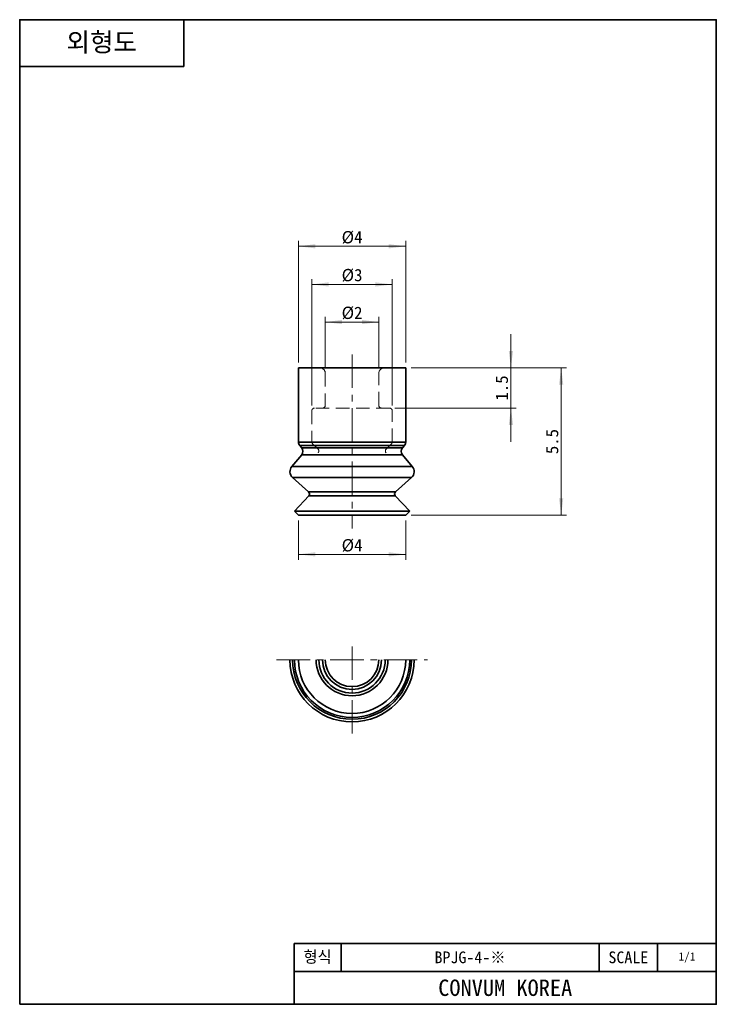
# Model space of a CAD drawing. Header units: millimetres. Extents: x 0 to 26, y 0 to 36.8.
import ezdxf

# ---------------------------------------------------------------- set-up
doc = ezdxf.new("R2010")
doc.units = ezdxf.units.MM
doc.linetypes.add('CENTERX1', pattern=[2, 1.25, -0.25, 0.25, -0.25])
doc.linetypes.add('HIDDENX1', pattern=[0.75, 0.5, -0.25])
doc.layers.get('0').update_dxf_attribs({"lineweight": 0})
for name, color, linetype, lineweight in [('Dimension Layer', 3, 'Continuous', 18), ('외형선', 7, 'Continuous', 35), ('점선1', 3, 'HIDDENX1', 15), ('중심선1', 1, 'CENTERX1', 15)]:
    doc.layers.add(name, color=color, linetype=linetype, lineweight=lineweight)
doc.dimstyles.new('ISO-25', dxfattribs={"dimscale": 0.2, "dimtxt": 2.3, "dimasz": 3.15, "dimexe": 1, "dimexo": 1, "dimgap": 0.5, "dimtad": 1, "dimdsep": 46, "dimtxsty": 'Standard', "dimblk": '_CAXARROW', "dimcen": 2.5, "dimdle": 6.3, "dimclrd": 1, "dimclre": 1, "dimclrt": 2, "dimadec": 3, "dimazin": 2, "dimtfac": 0.8, "dimtdec": 8, "dimtmove": 0, "dimatfit": 3, "dimfxl": 0, "dimarcsym": 0})

# ---------------------------------------------------------------- blocks, each defined once
blk = doc.blocks.new('*X3')
at = {"layer": 'Dimension Layer', "linetype": 'Continuous'}
for points in [[(20.201, 23.754), (20.28, 23.124), (20.122, 23.124)], [(20.201, 18.254), (20.28, 18.884), (20.122, 18.884)]]:
    blk.add_hatch(color=1, dxfattribs=at).paths.add_polyline_path(points, flags=0)
at = {"layer": 'Dimension Layer', "color": 1, "linetype": 'Continuous'}
for p, q in [((14.599, 23.754), (20.401, 23.754)), ((20.201, 23.754), (20.201, 18.254)), ((14.599, 18.254), (20.401, 18.254))]:
    blk.add_line(p, q, dxfattribs=at)
at = {"layer": 'Dimension Layer', "color": 2, "insert": (19.866, 21.004), "char_height": 0.46, "width": 1.62156, "attachment_point": 5, "rotation": 90}
blk.add_mtext('5.5', dxfattribs=at)
blk = doc.blocks.new('_CAXARROW')
blk.add_hatch(color=0).paths.add_polyline_path([(0, 0), (-1, 0.125), (-1, -0.125)], flags=0)
blk = doc.blocks.new('*X4')
at = {"layer": 'Dimension Layer', "linetype": 'Continuous'}
for points in [[(18.325, 23.754), (18.246, 24.384), (18.404, 24.384)], [(18.325, 22.254), (18.246, 21.624), (18.404, 21.624)]]:
    blk.add_hatch(color=1, dxfattribs=at).paths.add_polyline_path(points, flags=0)
at = {"layer": 'Dimension Layer', "color": 1, "linetype": 'Continuous'}
for p, q in [((18.325, 20.994), (18.325, 25.014)), ((14.599, 23.754), (18.525, 23.754)), ((13.999, 22.254), (18.525, 22.254))]:
    blk.add_line(p, q, dxfattribs=at)
at = {"layer": 'Dimension Layer', "color": 2, "insert": (17.989, 23.004), "char_height": 0.46, "width": 1.55893, "attachment_point": 5, "rotation": 90}
blk.add_mtext('1.5', dxfattribs=at)
blk = doc.blocks.new('*X5')
at = {"layer": 'Dimension Layer', "linetype": 'Continuous'}
for points in [[(10.399, 16.794), (11.029, 16.872), (11.029, 16.715)], [(14.399, 16.794), (13.769, 16.872), (13.769, 16.715)]]:
    blk.add_hatch(color=1, dxfattribs=at).paths.add_polyline_path(points, flags=0)
at = {"layer": 'Dimension Layer', "color": 1, "linetype": 'Continuous'}
for p, q in [((10.399, 18.054), (10.399, 16.594)), ((14.399, 18.054), (14.399, 16.594)), ((10.399, 16.794), (14.399, 16.794))]:
    blk.add_line(p, q, dxfattribs=at)
at = {"layer": 'Dimension Layer', "color": 2, "insert": (12.399, 17.124), "char_height": 0.46, "width": 1.26742, "attachment_point": 5}
blk.add_mtext('%%C4', dxfattribs=at)
blk = doc.blocks.new('*X6')
at = {"layer": 'Dimension Layer', "linetype": 'Continuous'}
for points in [[(11.399, 25.464), (12.029, 25.543), (12.029, 25.385)], [(13.399, 25.464), (12.769, 25.543), (12.769, 25.385)]]:
    blk.add_hatch(color=1, dxfattribs=at).paths.add_polyline_path(points, flags=0)
at = {"layer": 'Dimension Layer', "color": 1, "linetype": 'Continuous'}
for p, q in [((11.399, 23.754), (11.399, 25.664)), ((11.399, 25.464), (13.399, 25.464)), ((13.399, 23.754), (13.399, 25.664))]:
    blk.add_line(p, q, dxfattribs=at)
at = {"layer": 'Dimension Layer', "color": 2, "insert": (12.399, 25.799), "char_height": 0.46, "width": 1.24282, "attachment_point": 5}
blk.add_mtext('%%C2', dxfattribs=at)
blk = doc.blocks.new('*X7')
at = {"layer": 'Dimension Layer', "linetype": 'Continuous'}
for points in [[(10.899, 26.868), (11.529, 26.947), (11.529, 26.789)], [(13.899, 26.868), (13.269, 26.947), (13.269, 26.789)]]:
    blk.add_hatch(color=1, dxfattribs=at).paths.add_polyline_path(points, flags=0)
at = {"layer": 'Dimension Layer', "color": 1, "linetype": 'Continuous'}
for p, q in [((10.899, 22.354), (10.899, 27.068)), ((10.899, 26.868), (13.899, 26.868)), ((13.899, 22.354), (13.899, 27.068))]:
    blk.add_line(p, q, dxfattribs=at)
at = {"layer": 'Dimension Layer', "color": 2, "insert": (12.399, 27.207), "char_height": 0.46, "width": 1.22716, "attachment_point": 5}
blk.add_mtext('%%C3', dxfattribs=at)
blk = doc.blocks.new('*X8')
at = {"layer": 'Dimension Layer', "linetype": 'Continuous'}
for points in [[(10.399, 28.292), (11.029, 28.371), (11.029, 28.213)], [(14.399, 28.292), (13.769, 28.371), (13.769, 28.213)]]:
    blk.add_hatch(color=1, dxfattribs=at).paths.add_polyline_path(points, flags=0)
at = {"layer": 'Dimension Layer', "color": 1, "linetype": 'Continuous'}
for p, q in [((10.399, 23.954), (10.399, 28.492)), ((14.399, 23.954), (14.399, 28.492)), ((10.399, 28.292), (14.399, 28.292))]:
    blk.add_line(p, q, dxfattribs=at)
at = {"layer": 'Dimension Layer', "color": 2, "insert": (12.399, 28.622), "char_height": 0.46, "width": 1.26742, "attachment_point": 5}
blk.add_mtext('%%C4', dxfattribs=at)

msp = doc.modelspace()

# ---------------------------------------------------------------- linework, layer by layer
at = {"layer": '외형선'}
for p, q in [((6.125, 36.75), (6.125, 35)), ((0, 35), (6.125, 35)), ((10.399, 23.754), (10.399, 20.987)), ((14.399, 23.754), (10.399, 23.754)), ((14.399, 20.987), (14.399, 23.754)), ((10.399, 20.987), (12.399, 20.987)), ((12.399, 20.987), (14.399, 20.987)), ((10.446, 20.859), (10.52, 20.771)), ((14.353, 20.859), (10.446, 20.859)), ((10.52, 20.771), (12.399, 20.771)), ((12.399, 20.771), (14.279, 20.771)), ((14.279, 20.771), (14.353, 20.859)), ((10.52, 20.513), (10.153, 20.076)), ((14.279, 20.513), (10.52, 20.513)), ((14.645, 20.076), (14.279, 20.513)), ((10.153, 20.076), (12.399, 20.076)), ((12.399, 20.076), (14.645, 20.076)), ((10.182, 19.661), (10.78, 19.122)), ((14.616, 19.661), (10.182, 19.661)), ((14.019, 19.122), (14.616, 19.661)), ((10.78, 19.122), (12.399, 19.122)), ((12.399, 19.122), (14.019, 19.122)), ((10.786, 18.98), (10.249, 18.404)), ((14.013, 18.98), (10.786, 18.98)), ((14.549, 18.404), (14.013, 18.98)), ((10.249, 18.404), (10.399, 18.254)), ((14.549, 18.404), (10.249, 18.404)), ((14.399, 18.254), (14.549, 18.404)), ((14.399, 18.254), (10.399, 18.254)), ((10.237, 0), (10.237, 2.275)), ((25.988, 2.275), (10.237, 2.275)), ((11.987, 1.225), (11.987, 2.275)), ((21.612, 1.225), (21.612, 2.275)), ((23.8, 1.225), (23.8, 2.275)), ((25.988, 1.225), (10.237, 1.225))]:
    msp.add_line(p, q, dxfattribs=at)
msp.add_lwpolyline([(0, 0), (0, 36.75), (25.988, 36.75), (25.988, 0)], close=True, dxfattribs=at)
for centre, radius, start, end in [((10.599, 20.987), 0.2, 180, 220), ((14.199, 20.987), 0.2, 320, 360), ((10.367, 20.642), 0.2, 320, 40), ((14.432, 20.642), 0.2, 140, 220), ((10.383, 19.883), 0.3, 140, 228), ((14.416, 19.883), 0.3, 312, 40), ((10.713, 19.048), 0.1, 317, 48), ((14.086, 19.048), 0.1, 132, 223), ((12.399, 12.856), 2.316, 180, 360), ((12.399, 12.856), 2.217, 180, 0), ((12.399, 12.856), 2.15, 180, 0), ((12.399, 12.856), 2, 180, 360), ((12.399, 12.856), 1.34, 180, 360), ((12.399, 12.856), 1.237, 180, 360), ((12.399, 12.856), 1.1, 180, 0), ((12.399, 12.856), 1, 180, 360)]:
    msp.add_arc(centre, radius, start, end, dxfattribs=at)
at = {"layer": '점선1'}
for p, q in [((11.399, 23.554), (11.399, 22.354)), ((13.399, 22.354), (13.399, 23.554)), ((10.899, 22.154), (10.899, 20.996)), ((13.799, 22.254), (10.999, 22.254)), ((13.899, 20.996), (13.899, 22.154)), ((10.929, 20.925), (11.129, 20.725)), ((13.67, 20.725), (13.87, 20.925))]:
    msp.add_line(p, q, dxfattribs=at)
for centre, radius, start, end in [((11.199, 23.554), 0.2, 0, 90), ((13.599, 23.554), 0.2, 90, 180), ((10.999, 22.154), 0.1, 90, 180), ((11.299, 22.354), 0.1, 270, 0), ((13.499, 22.354), 0.1, 180, 270), ((13.799, 22.154), 0.1, 0, 90), ((10.999, 20.996), 0.1, 180, 225), ((13.799, 20.996), 0.1, 315, 0), ((11.058, 20.654), 0.1, 315, 45), ((13.741, 20.654), 0.1, 135, 225)]:
    msp.add_arc(centre, radius, start, end, dxfattribs=at)
at = {"layer": '중심선1'}
for p, q in [((12.399, 24.254), (12.399, 17.754)), ((12.399, 13.356), (12.399, 10.04)), ((9.583, 12.856), (15.216, 12.856))]:
    msp.add_line(p, q, dxfattribs=at)

# ---------------------------------------------------------------- texts
at = {"layer": '외형선', "attachment_point": 5}
for s, insert, char_height, width in [('{\\ftahoma|b1|i0|c0|p34;외형도}', (3.062, 35.875), 0.7, 6.125), ('형식', (11.112, 1.75), 0.4375, 1.75), ('BPJG-4-※', (16.8, 1.75), 0.4375, 9.625), ('SCALE', (22.706, 1.75), 0.4375, 2.1875), ('1/1', (24.894, 1.75), 0.3062, 2.1875)]:
    msp.add_mtext(s, dxfattribs=dict(at, insert=insert, char_height=char_height, width=width))
at = {"layer": '외형선', "color": 1, "insert": (18.113, 0.613), "char_height": 0.6125, "width": 15.75, "attachment_point": 5}
msp.add_mtext('CONVUM KOREA', dxfattribs=at)

# ---------------------------------------------------------------- dimensions: what is measured, and where the dimension line sits
at = {"layer": 'Dimension Layer'}
for base, p1, p2, picture, middle in [((14.399, 28.292), (10.399, 23.754), (14.399, 23.754), '*X8', (12.399, 28.622)), ((14.399, 16.794), (10.399, 18.254), (14.399, 18.254), '*X5', (12.399, 17.124))]:
    dim = msp.add_linear_dim(base=base, p1=p1, p2=p2, dimstyle='ISO-25', override={"dimscale": 0.2, "dimpost": '%%C<>', "dimsah": 1, "dimtfac": 1, "dimtfill": 1, "dimtolj": 1, "dimtzin": 8}, dxfattribs=at)
    dim.commit()
    dim.dimension.update_dxf_attribs({"geometry": picture, "text_midpoint": middle})
for base, p1, p2, angle, override, picture, middle in [((13.899, 26.868), (10.899, 22.154), (13.899, 22.154), 0, {"dimscale": 0.2, "dimpost": '%%C<>', "dimsah": 1, "dimtfac": 1, "dimtfill": 1, "dimtolj": 1, "dimtzin": 8}, '*X7', (12.399, 27.207)), ((13.399, 25.464), (11.399, 23.554), (13.399, 23.554), 0, {"dimscale": 0.2, "dimpost": '%%C<>', "dimsah": 1, "dimtfac": 1, "dimtfill": 1, "dimtolj": 1, "dimtzin": 8}, '*X6', (12.399, 25.799)), ((18.325, 23.754), (13.799, 22.254), (14.399, 23.754), 90, {"dimscale": 0.2, "dimsah": 1, "dimtfill": 1, "dimtolj": 1, "dimtzin": 8}, '*X4', (17.989, 23.004)), ((20.201, 18.254), (14.399, 23.754), (14.399, 18.254), 270, {"dimscale": 0.2, "dimsah": 1, "dimtfill": 1, "dimtolj": 1, "dimtzin": 8}, '*X3', (19.866, 21.004))]:
    dim = msp.add_linear_dim(base=base, p1=p1, p2=p2, angle=angle, dimstyle='ISO-25', override=override, dxfattribs=at)
    dim.commit()
    dim.dimension.update_dxf_attribs({"geometry": picture, "text_midpoint": middle})

doc.saveas('drawing.dxf')
